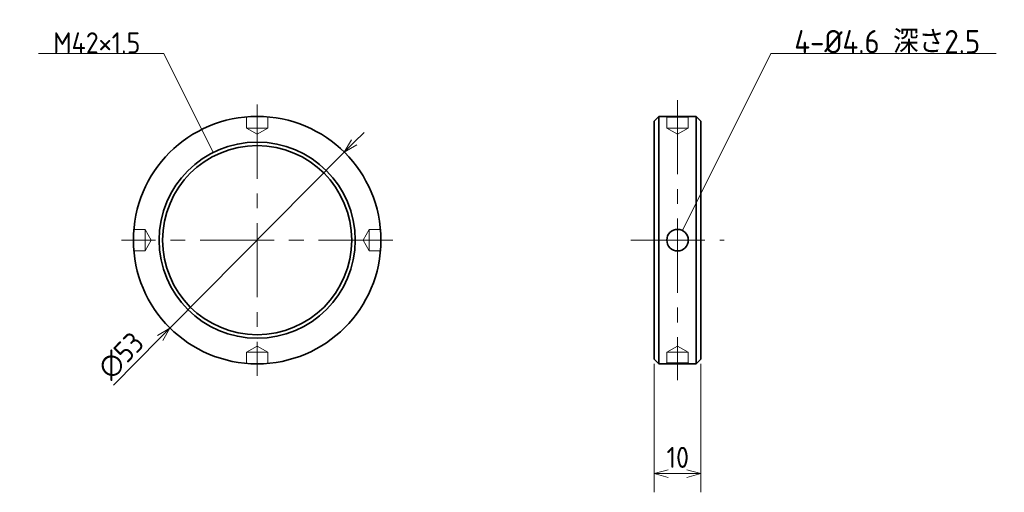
# Model space of a CAD drawing. Header units: millimetres. Extents: x 119 to 330, y 156 to 257.
import ezdxf

# ---------------------------------------------------------------- set-up
doc = ezdxf.new("R2010")
doc.units = ezdxf.units.MM
doc.header["$PDMODE"] = 3
doc.header["$PDSIZE"] = 2
doc.linetypes.add('CENTER', pattern=[50.8, 31.75, -6.35, 6.35, -6.35])
doc.linetypes.add('HIDDEN', pattern=[9.525, 6.35, -3.175])
doc.layers.get('0').update_dxf_attribs({"plot": 0})
doc.layers.add('図形', color=7, linetype='Continuous', lineweight=35)
doc.layers.add('寸法・文字', color=3, linetype='Continuous', lineweight=18)
doc.layers.get('0').off()
doc.styles.add('Dimension', font='isocp.shx', dxfattribs={"bigfont": 'bigfont.shx'})
doc.dimstyles.new('DXF用', dxfattribs={"dimscale": 0, "dimtxt": 4.5, "dimasz": 3, "dimexe": 2, "dimexo": 0.5, "dimgap": 0.5, "dimtad": 1, "dimdec": 3, "dimdsep": 46, "dimtxsty": 'Dimension', "dimblk": 'OPEN30', "dimcen": 2.5, "dimclrd": 3, "dimclre": 3, "dimclrt": 3, "dimazin": 2, "dimtfac": 1, "dimtdec": 3, "dimtmove": 0, "dimatfit": 3, "dimldrblk": 'OPEN30', "dimfxl": 1, "dimlwd": 18, "dimlwe": 18, "dimarcsym": 0})

# ---------------------------------------------------------------- blocks, each defined once
blk = doc.blocks.new('_Open30')
at = {"color": 0, "linetype": 'ByBlock', "lineweight": -2}
for p, q in [((-1, 0.268), (0, 0)), ((0, 0), (-1, -0.268)), ((0, 0), (-1, 0))]:
    blk.add_line(p, q, dxfattribs=at)
blk = doc.blocks.new('*D2')
at = {"layer": 'Defpoints', "color": 0}
for p in [(188.66, 228.82), (151.34, 191.18)]:
    blk.add_point(p, dxfattribs=at)
at = {"layer": '寸法・文字', "color": 3, "lineweight": 18}
for p, q in [((190.77, 230.95), (192.88, 233.08)), ((188.66, 228.82), (151.34, 191.18)), ((139.24, 178.98), (149.23, 189.05))]:
    blk.add_line(p, q, dxfattribs=at)
at = {"layer": '寸法・文字', "color": 3, "lineweight": 18, "xscale": 3, "yscale": 3, "zscale": 3}
for p, rotation in [((188.66, 228.82), 225.2428492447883), ((151.34, 191.18), 45.24284924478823)]:
    blk.add_blockref('_Open30', p, dxfattribs=dict(at, rotation=rotation))
at = {"layer": '寸法・文字', "color": 3, "insert": (140.87, 185.24), "char_height": 4.5, "attachment_point": 5, "rotation": 45.2428, "style": 'Dimension'}
blk.add_mtext('∅53', dxfattribs=at)
blk = doc.blocks.new('*D3')
at = {"layer": 'Defpoints', "color": 0}
for p in [(255, 184.5), (265, 184.5), (265, 160)]:
    blk.add_point(p, dxfattribs=at)
at = {"layer": '寸法・文字', "color": 3, "lineweight": 18}
for p, q in [((255, 183.5), (255, 156)), ((265, 183.5), (265, 156)), ((258, 160), (262, 160))]:
    blk.add_line(p, q, dxfattribs=at)
at = {"layer": '寸法・文字', "color": 3, "lineweight": 18, "xscale": 3, "yscale": 3, "zscale": 3, "rotation": 180}
blk.add_blockref('_Open30', (255, 160), dxfattribs=at)
at = {"layer": '寸法・文字', "color": 3, "lineweight": 18, "xscale": 3, "yscale": 3, "zscale": 3}
blk.add_blockref('_Open30', (265, 160), dxfattribs=at)
at = {"layer": '寸法・文字', "color": 3, "insert": (260.06, 163.48), "char_height": 4.5, "attachment_point": 5, "style": 'Dimension'}
blk.add_mtext('10', dxfattribs=at)

msp = doc.modelspace()

# ---------------------------------------------------------------- linework, layer by layer
at = {"layer": '図形', "color": 3, "linetype": 'CENTER', "lineweight": 18, "ltscale": 0.5}
for p, q in [((170, 239.04), (170, 180.96)), ((260, 240), (260, 180)), ((199.04, 210), (140.96, 210)), ((250, 210), (270, 210))]:
    msp.add_line(p, q, dxfattribs=at)
at = {"layer": '図形', "color": 4, "linetype": 'HIDDEN', "lineweight": 18}
for p, q in [((167.7, 236.4), (167.7, 234)), ((172.3, 236.4), (172.3, 234)), ((257.5, 236.5), (257.7, 236.3)), ((257.7, 236.3), (262.3, 236.3)), ((257.7, 236.3), (257.7, 234)), ((262.5, 236.5), (262.3, 236.3)), ((262.3, 236.3), (262.3, 234)), ((167.7, 234), (172.3, 234)), ((167.7, 234), (170, 232.6721)), ((172.3, 234), (170, 232.6721)), ((257.7, 234), (262.3, 234)), ((257.7, 234), (260, 232.6721)), ((262.3, 234), (260, 232.6721)), ((143.6, 212.3), (146, 212.3)), ((146, 212.3), (147.3279, 210)), ((146, 207.7), (146, 212.3)), ((194, 212.3), (192.6721, 210)), ((196.4, 212.3), (194, 212.3)), ((194, 212.3), (194, 207.7)), ((146, 207.7), (147.3279, 210)), ((194, 207.7), (192.6721, 210)), ((143.6, 207.7), (146, 207.7)), ((196.4, 207.7), (194, 207.7)), ((167.7, 186), (170, 187.3279)), ((172.3, 186), (167.7, 186)), ((167.7, 183.6), (167.7, 186)), ((172.3, 186), (170, 187.3279)), ((172.3, 183.6), (172.3, 186)), ((257.7, 186), (260, 187.3279)), ((257.7, 186), (262.3, 186)), ((257.7, 183.7), (257.7, 186)), ((262.3, 186), (260, 187.3279)), ((262.3, 183.7), (262.3, 186)), ((257.5, 183.5), (257.7, 183.7)), ((257.7, 183.7), (262.3, 183.7)), ((262.5, 183.5), (262.3, 183.7))]:
    msp.add_line(p, q, dxfattribs=at)
at = {"layer": '図形', "linetype": 'Continuous'}
for p, q in [((255, 235.5), (256, 236.5)), ((256, 236.5), (256, 183.5)), ((256, 236.5), (264, 236.5)), ((264, 236.5), (264, 183.5)), ((264, 236.5), (265, 235.5)), ((255, 235.5), (255, 184.5)), ((265, 235.5), (265, 184.5)), ((255, 184.5), (256, 183.5)), ((256, 183.5), (264, 183.5)), ((264, 183.5), (265, 184.5))]:
    msp.add_line(p, q, dxfattribs=at)
for centre, radius in [((170, 210), 26.5), ((170, 210), 20.25), ((260, 210), 2.3)]:
    msp.add_circle(centre, radius, dxfattribs=at)
at = {"layer": '図形', "color": 3, "linetype": 'Continuous'}
msp.add_circle((170, 210), 21, dxfattribs=at)

# ---------------------------------------------------------------- texts
at = {"layer": '寸法・文字', "style": 'Dimension'}
for s, insert, char_height, attachment_point in [('4-%%c4.6 深さ2.5', (285, 250), 5, 7), ('M42×1.5', (145, 250), 4.5, 9)]:
    msp.add_mtext(s, dxfattribs=dict(at, insert=insert, char_height=char_height, attachment_point=attachment_point))

# ---------------------------------------------------------------- dimensions: what is measured, and where the dimension line sits
at = {"layer": '寸法・文字'}
dim = msp.add_diameter_dim_2p(p1=(188.6587, 228.8176), p2=(151.3412, 191.1824), dimstyle='DXF用', override={"dimscale": 2, "dimtxt": 2.25, "dimasz": 1.5}, dxfattribs=at)
dim.commit()
dim.dimension.update_dxf_attribs({"geometry": '*D2', "text_midpoint": (140.8706, 185.2385)})
dim = msp.add_linear_dim(base=(265, 160), p1=(255, 184.5), p2=(265, 184.5), dimstyle='DXF用', override={"dimscale": 2, "dimtxt": 2.25, "dimasz": 1.5, "dimtmove": 2}, dxfattribs=at)
dim.commit()
dim.dimension.update_dxf_attribs({"geometry": '*D3', "text_midpoint": (260.0589, 163.4751), "dimtype": 160})

# ---------------------------------------------------------------- leaders
at = {"layer": '寸法・文字', "annotation_type": 0, "has_hookline": 1}
for points, hookline_direction, text_width in [([(160.6085, 228.783), (150, 250), (145, 250)], 1, 21.7864), ([(261.0286, 212.0572), (280, 250), (285, 250)], 0, 43.2071)]:
    msp.add_leader(points, dimstyle='DXF用', override={"dimscale": 2, "dimasz": 1.5, "dimgap": 0}, dxfattribs=dict(at, hookline_direction=hookline_direction, text_width=text_width))

doc.saveas('drawing.dxf')
